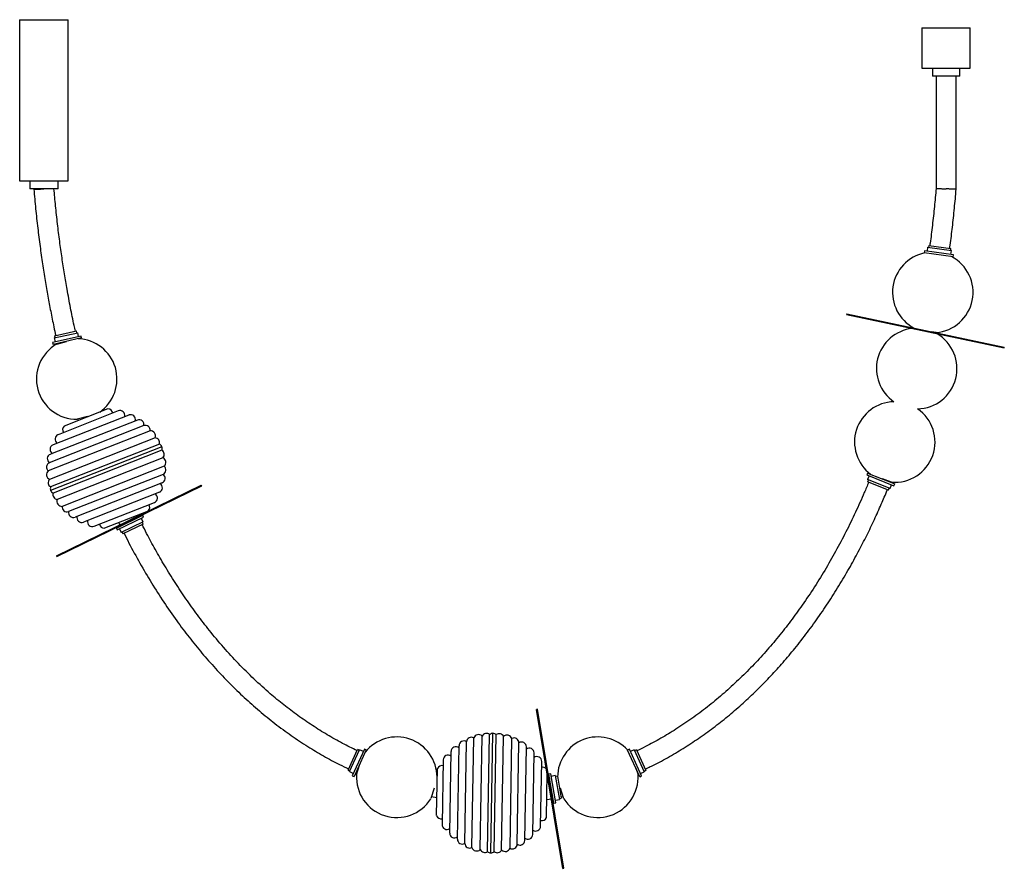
# Model space of a CAD drawing. Header units: millimetres. Extents: x -323 to 900, y -532 to 521.
import ezdxf

# ---------------------------------------------------------------- set-up
doc = ezdxf.new("R2010")
doc.units = ezdxf.units.MM

msp = doc.modelspace()

# ---------------------------------------------------------------- linework, layer by layer
at = {"color": 7, "linetype": 'Continuous', "lineweight": 25}
for p, q in [((-322.6, 520.9), (-322.6, 320.9)), ((-322.6, 520.9), (-262.6, 520.9)), ((-262.6, 320.9), (-262.6, 520.9)), ((797.4, 510.9), (797.4, 460.9)), ((797.4, 510.9), (857.4, 510.9)), ((857.4, 460.9), (857.4, 510.9)), ((797.4, 460.9), (857.4, 460.9)), ((810.4, 460.9), (810.4, 450.9)), ((844.4, 450.9), (844.4, 460.9)), ((844.4, 450.9), (810.4, 450.9)), ((814.9, 450.9), (814.9, 311.4)), ((839.9, 310.4), (839.9, 450.9)), ((-322.6, 320.9), (-262.6, 320.9)), ((-310.1, 320.9), (-310.1, 310.9)), ((-275, 310.9), (-275, 320.9)), ((-275, 310.9), (-310.1, 310.9)), ((-305.1, 310.9), (-305.1, 310.4)), ((800.6, 233.9), (800.2, 231.4)), ((836.6, 228.9), (800.6, 233.9)), ((804.4, 238.4), (803.7, 233.5)), ((804.4, 238.4), (834.1, 234.3)), ((805.8, 240.8), (805.4, 238.3)), ((805.8, 240.8), (833.4, 236.9)), ((833.1, 234.4), (833.4, 236.9)), ((833.4, 229.4), (834.1, 234.3)), ((836.2, 226.4), (800.2, 231.4)), ((836.2, 226.4), (836.6, 228.9)), ((704, 155.9), (703.8, 155)), ((703.8, 155), (899.4, 113.4)), ((704, 155.9), (899.6, 114.3)), ((-279.3, 128.5), (-252.1, 134.6)), ((-251.5, 132.2), (-252.1, 134.6)), ((-246.3, 128.2), (-281.8, 120.2)), ((-245.7, 125.8), (-281.2, 117.8)), ((-279.8, 125.8), (-250.5, 132.4)), ((-279.8, 125.8), (-278.7, 120.9)), ((-279.3, 128.5), (-278.8, 126)), ((-249.4, 127.5), (-250.5, 132.4)), ((-245.7, 125.8), (-246.3, 128.2)), ((814.9, 132.5), (809.8, 133.4)), ((-281.8, 120.2), (-281.2, 117.8)), ((-276.5, 118.3), (-264.6, 121.5)), ((-275.7, 119.1), (-275.5, 118.6)), ((899.4, 113.4), (899.6, 114.3)), ((-213, 37.8), (-267.3, 16.5)), ((-186.9, 30.2), (-281.2, -6.9)), ((-200.2, 35.3), (-274.9, 5.8)), ((-238.6, 28.3), (-251.2, 24.9)), ((-250.2, 25.1), (-249.6, 23.4)), ((-168.5, 17.1), (-285.8, -29.1)), ((-176.5, 23.9), (-284.5, -18.6)), ((-160.5, 10.6), (-287.2, -39.2)), ((-154.5, 1.9), (-285.7, -49.7)), ((-149.1, -5.9), (-284.2, -59.1)), ((-146.2, -9.1), (-284.2, -63.5)), ((-146.2, -13.5), (-281.2, -66.7)), ((-144.7, -22.9), (-275.9, -74.5)), ((-143.2, -33.4), (-269.8, -83.2)), ((-144.6, -43.5), (-261.9, -89.7)), ((729.9, -41.8), (729, -44.1)), ((729, -44.1), (762.7, -57.7)), ((729.9, -41.8), (763.6, -55.4)), ((731.9, -45.3), (730, -49.9)), ((-276.9, -144.4), (-97.1, -57)), ((-276.5, -145.3), (-96.6, -57.9)), ((-145.9, -54), (-253.8, -96.4)), ((-96.6, -57.9), (-97.1, -57)), ((757.8, -61.2), (730, -49.9)), ((731, -50.3), (730, -52.6)), ((756, -63.1), (730, -52.6)), ((759.6, -53.1), (748.3, -49.2)), ((756, -63.1), (756.9, -60.8)), ((757.8, -61.2), (759.7, -56.5)), ((758.3, -53.3), (758.5, -52.8)), ((762.7, -57.7), (763.6, -55.4)), ((-149.2, -65.7), (-243.4, -102.8)), ((-230.2, -107.8), (-155.4, -78.4)), ((-163, -89), (-217.4, -110.4)), ((-202.6, -110.3), (-169.9, -94.3)), ((-201.5, -112.5), (-168.8, -96.5)), ((-175.7, -95.2), (-176.2, -94.2)), ((-175, -96.8), (-175.3, -96.1)), ((-168.8, -96.5), (-169.9, -94.3)), ((-197.8, -107.1), (-197.4, -107.8)), ((-169.5, -102.4), (-196.4, -115.6)), ((-169.3, -105.1), (-194.4, -117.4)), ((-169.5, -102.4), (-171.7, -97.9)), ((-169.3, -105.1), (-170.4, -102.9)), ((-202.6, -110.3), (-201.5, -112.5)), ((-198.6, -111.1), (-196.4, -115.6)), ((-195.5, -115.2), (-194.4, -117.4)), ((-276.9, -144.4), (-276.5, -145.3)), ((320, -335), (319, -335.2)), ((351.8, -532.5), (319, -335.2)), ((352.8, -532.3), (320, -335)), ((258.3, -511.6), (260.8, -366.4)), ((262.3, -513.2), (264.9, -364.9)), ((266.4, -511.7), (268.9, -366.5)), ((230, -501.5), (232.1, -375.5)), ((238.8, -506.7), (241.1, -370.6)), ((249, -509.3), (251.5, -368.4)), ((275.7, -509.8), (278.1, -368.8)), ((286.1, -507.5), (288.4, -371.4)), ((295.1, -502.6), (297.2, -376.6)), ((85.2, -410.6), (96.7, -385.1)), ((87, -412.5), (99.4, -385.2)), ((105.3, -384.4), (90.2, -417.5)), ((107.6, -385.4), (92.5, -418.5)), ((99, -386.2), (96.7, -385.1)), ((104, -387.3), (99.4, -385.2)), ((107.6, -385.4), (105.3, -384.4)), ((211.2, -488.8), (212.9, -387.5)), ((220.8, -496.3), (222.8, -380.3)), ((304.4, -497.8), (306.4, -381.8)), ((314.3, -490.6), (316, -389.3)), ((434.4, -384.7), (432.1, -385.7)), ((447.2, -418.8), (432.1, -385.7)), ((449.4, -417.8), (434.4, -384.7)), ((440.2, -385.5), (435.7, -387.6)), ((437, -389.7), (436.4, -390)), ((440.2, -385.5), (452.7, -412.8)), ((442.9, -385.4), (440.7, -386.5)), ((442.9, -385.4), (454.5, -410.9)), ((95.5, -416.5), (99.8, -403.3)), ((203.2, -397.8), (201.8, -478.2)), ((324, -480.3), (325.4, -399.9)), ((85.2, -410.6), (87.4, -411.6)), ((87, -412.5), (91.6, -414.6)), ((194.9, -467.1), (195.9, -408.7)), ((331.3, -469.4), (332.2, -414.4)), ((336.8, -415.2), (334.3, -415.6)), ((343.1, -451), (336.8, -415.2)), ((442.4, -408.3), (445, -416.5)), ((444.2, -413.9), (444.8, -413.6)), ((448.1, -414.9), (452.7, -412.8)), ((452.2, -411.9), (454.5, -410.9)), ((90.2, -417.5), (92.5, -418.5)), ((195.8, -419.3), (195.4, -419.2)), ((333.4, -421.4), (332.1, -421.7)), ((340.6, -451.4), (334.3, -415.6)), ((335.3, -421.1), (334.3, -421.2)), ((342.3, -417.4), (337.3, -418.3)), ((342.3, -417.4), (347.4, -447)), ((344.9, -418), (342.4, -418.4)), ((344.9, -418), (349.7, -445.5)), ((447.2, -418.8), (449.4, -417.8)), ((192, -432.8), (187.7, -446)), ((352.8, -446.1), (348.6, -432.9)), ((188.6, -443.3), (195.3, -444.6)), ((331.6, -446.9), (337.5, -446.1)), ((338.5, -446), (339.6, -445.8)), ((340.6, -451.4), (343.1, -451)), ((342.5, -447.8), (347.4, -447)), ((347.3, -446), (349.7, -445.5)), ((349.4, -443.9), (351.9, -443.4)), ((351.8, -532.5), (352.8, -532.3))]:
    msp.add_line(p, q, dxfattribs=at)
for centre, radius, start, end in [((810.9, 182.4), 50, 101.6761, 242.1857), ((810.9, 182.4), 50, 274.5967, 62.5749), ((790.9, 87.9), 50, 96.3379, 235.5527), ((-251.8, 74.9), 50, 304.7597, 88.0047), ((790.9, 87.9), 50, 271.2515, 59.651), ((-251.8, 74.9), 50, 119.6309, 270.6759), ((-212.9, 31.8), 6, 6.7688, 90.6205), ((763.7, -3.3), 50, 91.2515, 233.0876), ((763.7, -3.3), 50, 265.3683, 55.5527), ((-198, 29.7), 6, 345.6298, 111.4824), ((-184.8, 24.7), 5.94, 341.6615, 111.4824), ((-263.3, 12), 6, 132.3444, 216.1961), ((-174.3, 18.3), 6, 348.4407, 111.4824), ((-166.5, 11.4), 6, 352.5624, 109.1487), ((-272.7, 0.3), 6, 111.4824, 237.3351), ((-160.4, 4.3), 6.36, 338.3751, 91.2101), ((-155, -4.2), 6.16, 343.6652, 84.8786), ((-279, -12.4), 5.94, 111.4824, 241.3034), ((-151.7, -11.3), 6, 21.4897, 64.1446), ((-151.7, -11.3), 6, 338.8202, 21.4752), ((-282.3, -24.2), 6, 111.4824, 234.5242), ((-149.3, -18.8), 6.16, 318.0863, 59.2996), ((-147.4, -28.6), 6.36, 311.7548, 64.5898), ((-283.3, -34.6), 6, 113.8162, 230.4025), ((-147, -38), 6, 293.8162, 50.4025), ((-282.9, -43.9), 6.36, 131.7548, 244.5898), ((-148.1, -48.4), 6, 291.4824, 54.5242), ((-281.1, -53.8), 6.16, 138.0863, 239.2996), ((-278.6, -61.3), 6, 158.8202, 201.4752), ((-151.3, -60.2), 5.94, 291.4824, 61.3034), ((-278.6, -61.3), 6, 201.4897, 244.1446), ((-275.3, -68.4), 6.16, 163.6652, 264.8786), ((-157.6, -72.8), 6, 291.4824, 57.3351), ((-270, -76.9), 6.36, 158.3751, 271.2101), ((-263.9, -84), 6, 172.5624, 289.1487), ((-167.1, -84.6), 6, 312.3444, 36.1961), ((-256, -90.9), 6, 168.4407, 291.4824), ((-245.6, -97.3), 5.94, 161.6615, 291.4824), ((-232.4, -102.3), 6, 165.6298, 291.4824), ((-217.5, -104.4), 6, 186.7688, 270.6205), ((247, -372.9), 6.36, 45.9138, 158.7488), ((256.9, -371.2), 6.16, 51.204, 152.4173), ((264.8, -370.9), 6, 89.0284, 131.6834), ((264.8, -370.9), 6, 46.3589, 89.0139), ((272.6, -371.5), 6.16, 25.625, 126.8383), ((145.5, -419.4), 50, 0.1711, 141.6982), ((228.8, -380.4), 6, 55.9794, 179.0211), ((238.1, -375.8), 6, 60.1011, 176.6874), ((282.4, -373.5), 6.36, 19.2935, 132.1285), ((291.2, -376.7), 6, 1.3549, 117.9412), ((300.4, -381.7), 6, 359.0211, 122.0629), ((395.1, -419.4), 50, 42.1893, 179.8035), ((218.8, -387.6), 5.94, 49.2002, 179.0211), ((310.1, -389.2), 5.94, 359.0211, 128.8421), ((209.2, -397.9), 6, 53.1685, 179.0211), ((319.4, -399.8), 6, 359.0211, 124.8738), ((201.5, -410.9), 6, 74.3075, 158.1592), ((326.6, -413.1), 6, 37.731, 103.7348), ((145.5, -419.4), 50, 176.7178, 327.7627), ((395.1, -419.4), 50, 212.3055, 3.3505), ((200.6, -465.1), 6, 199.8831, 283.7348), ((325.7, -467.2), 6, 254.3075, 338.1592), ((207.8, -478.3), 6, 179.0211, 304.8738), ((217.1, -488.9), 5.94, 179.0211, 308.8421), ((318, -480.2), 6, 233.1685, 359.0211), ((226.8, -496.4), 6, 179.0211, 302.0629), ((298.4, -497.7), 6, 235.9794, 359.0211), ((308.4, -490.5), 5.94, 229.2002, 359.0211), ((236, -501.4), 6, 181.3549, 297.9412), ((244.8, -504.6), 6.36, 199.2935, 312.1285), ((254.6, -506.6), 6.16, 205.625, 306.8383), ((262.4, -507.2), 6, 226.3589, 269.0139), ((262.4, -507.2), 6, 269.0284, 311.6834), ((270.3, -506.9), 6.16, 231.204, 332.4173), ((280.2, -505.2), 6.36, 225.9138, 338.7488), ((289.1, -502.3), 6, 240.1011, 356.6874)]:
    msp.add_arc(centre, radius, start, end, dxfattribs=at)
for points, knots in [([(-305, 310.4), (-305, 310.4), (-305.1, 310.4), (-304.8, 310.4), (-304.2, 310.4), (-303.3, 310.4), (-302, 310.5), (-300.5, 310.6), (-298.7, 310.6), (-296.8, 310.7), (-294.8, 310.8), (-293.3, 310.9), (-292.6, 310.9), (-292.6, 310.9)], [0, 0, 0, 0, 0.027565, 0.136383, 0.242219, 0.35113, 0.457061, 0.56607, 0.672048, 0.781103, 0.887081, 0.996132, 1, 1, 1, 1]), ([(-305.1, 310.4), (-304.3, 302.3), (-302.9, 286.2), (-300.2, 262.6), (-297.4, 239.8), (-294.3, 218.1), (-291.1, 197.5), (-287.7, 177.9), (-284.1, 158.7), (-280.8, 142.4), (-278.6, 132.4), (-277.8, 128.8)], [0, 0, 0, 0, 0.132726, 0.263488, 0.388331, 0.507452, 0.621037, 0.729262, 0.832294, 0.939819, 1, 1, 1, 1]), ([(-253.4, 134.3), (-254, 136.7), (-256.1, 146.3), (-259.6, 163.6), (-263.5, 184.9), (-267, 205.5), (-270.1, 225.4), (-273, 246.1), (-275.7, 267.7), (-278, 289.4), (-279.4, 303.9), (-280, 310.9)], [0, 0, 0, 0, 0.040768, 0.165244, 0.296416, 0.404348, 0.516707, 0.633633, 0.755271, 0.881774, 1, 1, 1, 1]), ([(814.9, 311.4), (814.3, 303.9), (812.9, 288.7), (810.4, 266), (808.5, 249.9), (807.3, 241.6), (807.2, 240.6)], [0, 0, 0, 0, 0.317406, 0.644864, 0.957643, 1, 1, 1, 1]), ([(815, 311.4), (815, 311.4), (814.9, 311.4), (815.2, 311.4), (815.8, 311.4), (816.7, 311.4), (818, 311.3), (819.5, 311.2), (821.3, 311.2), (823.2, 311.1), (825.2, 311), (826.7, 310.9), (827.4, 310.9), (827.4, 310.9)], [0, 0, 0, 0, 0.027514, 0.136339, 0.242179, 0.351095, 0.457028, 0.566039, 0.672017, 0.781072, 0.887051, 0.996102, 1, 1, 1, 1]), ([(839.9, 310.4), (839.9, 310.4), (840, 310.4), (839.7, 310.4), (839.1, 310.4), (838.1, 310.4), (836.9, 310.5), (835.4, 310.6), (833.6, 310.6), (831.7, 310.7), (829.6, 310.8), (828.2, 310.9), (827.5, 310.9), (827.4, 310.9)], [0, 0, 0, 0, 0.027551, 0.136372, 0.242209, 0.35112, 0.457049, 0.566055, 0.67203, 0.781081, 0.887055, 0.996102, 1, 1, 1, 1]), ([(831.9, 237.1), (832.1, 238.4), (833.3, 247.2), (835.3, 263.8), (837.8, 286.8), (839.2, 302.5), (839.9, 310.4)], [0, 0, 0, 0, 0.053722, 0.360056, 0.678758, 1, 1, 1, 1]), ([(731.3, -53.1), (729.5, -57.5), (724.3, -70.1), (714.9, -90.7), (703.1, -115.1), (690.4, -139.1), (676.8, -162.8), (662.4, -186), (647.6, -207.8), (632.6, -228.2), (617.4, -247.4), (601.5, -265.9), (584.9, -283.8), (567.6, -300.8), (549.7, -317), (531.2, -332.2), (512, -346.6), (492.7, -359.6), (473.4, -371.2), (457.2, -380.1), (447.1, -384.9), (443.5, -386.6)], [0, 0, 0, 0, 0.031378, 0.090847, 0.150992, 0.211503, 0.272073, 0.332654, 0.393202, 0.447399, 0.501593, 0.555798, 0.609998, 0.664184, 0.717385, 0.770556, 0.823709, 0.876865, 0.925217, 0.973545, 1, 1, 1, 1]), ([(453.8, -409.3), (458.1, -407.3), (469.2, -402.1), (486.6, -392.5), (505.9, -380.8), (524.7, -368.1), (543, -354.7), (560.6, -340.5), (577.7, -325.5), (594.1, -309.9), (609.9, -293.7), (625.1, -276.9), (640.3, -258.8), (655.4, -239.5), (670.3, -218.9), (684.4, -197.9), (697.7, -176.5), (709.9, -155.4), (721.1, -134.6), (731.3, -114.5), (740.5, -95), (747.4, -79.4), (752, -68.7), (753.8, -64.3), (754.5, -62.5)], [0, 0, 0, 0, 0.0302285, 0.0784283, 0.1266271, 0.1748588, 0.2231301, 0.2713877, 0.3196392, 0.3678939, 0.4161563, 0.4644292, 0.5127181, 0.5668148, 0.620915, 0.6750021, 0.7288992, 0.7813949, 0.8312498, 0.8793003, 0.9254298, 0.9695222, 0.9881152, 1, 1, 1, 1]), ([(-199.6, -103.4), (-199.6, -103.4), (-199.1, -104.3), (-198.7, -105.3), (-198.2, -106.2)], [0, 0, 0, 0, 0.0069745, 1, 1, 1, 1]), ([(96.1, -386.4), (90.1, -383.4), (77.5, -377.3), (59.1, -366.8), (40.6, -355.3), (22.6, -342.9), (5.2, -329.7), (-13, -314.7), (-31.9, -297.6), (-51.2, -278.4), (-69.6, -258.3), (-86.6, -238.1), (-102.1, -218), (-116.3, -198.1), (-129.8, -177.8), (-142.5, -157.2), (-154.2, -136.9), (-163.5, -119.8), (-168.7, -109.4), (-170.5, -105.7)], [0, 0, 0, 0, 0.051136, 0.106357, 0.161589, 0.21686, 0.272168, 0.327472, 0.396603, 0.465741, 0.534881, 0.604068, 0.666092, 0.728122, 0.790126, 0.851811, 0.911809, 0.968788, 1, 1, 1, 1]), ([(-192.9, -116.7), (-190.9, -120.7), (-184.8, -133.2), (-173.5, -153.7), (-159.1, -178.2), (-143.9, -202.1), (-128.3, -224.6), (-112.4, -245.7), (-96.4, -265.4), (-79.7, -284.5), (-62.1, -303), (-44, -320.5), (-25.2, -337.2), (-5.8, -352.9), (14.3, -367.7), (34.4, -381.1), (54.5, -393.1), (71.5, -402.3), (82.1, -407.3), (85.8, -409)], [0, 0, 0, 0, 0.032601, 0.101533, 0.1705, 0.239466, 0.308399, 0.370126, 0.431864, 0.493608, 0.555349, 0.617084, 0.677701, 0.738286, 0.798857, 0.85944, 0.91455, 0.969613, 1, 1, 1, 1]), ([(94.9, -413.3), (94.9, -413.4), (95.4, -413.6), (95.9, -413.8), (96.3, -414)], [0, 0, 0, 0, 0.08193, 1, 1, 1, 1])]:
    msp.add_open_spline(points, degree=3, knots=knots, dxfattribs=at)

doc.saveas('drawing.dxf')
